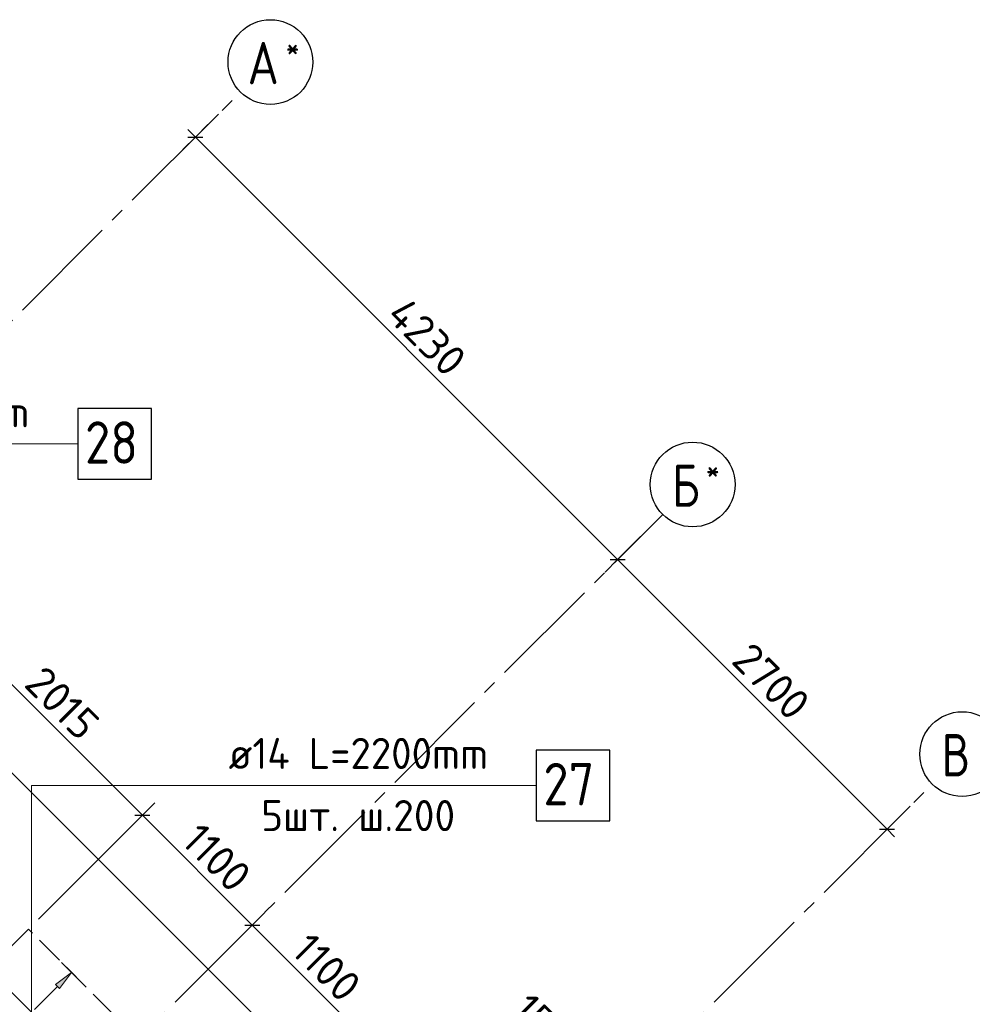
# Model space of a CAD drawing. Header units: millimetres. Extents: x 40580 to 1930067, y -240640 to 81020.
# Tile 238 of 256: x 742006 to 748754, y -210891 to -203919. Entities that reach past the tile are written whole.
import ezdxf

# ---------------------------------------------------------------- set-up
doc = ezdxf.new("R2010")
doc.units = ezdxf.units.MM
for name, pattern in [('______2', [270, 200, -70]), ('______5', [1100, 800, -100, 100, -100]), ('CENTER', [2, 1.25, -0.25, 0.25, -0.25])]:
    doc.linetypes.add(name, pattern=pattern)
for name, color, linetype, lineweight in [('Standard', 7, 'Continuous', 25), ('ДОП Верх по Х', 7, 'Continuous', 25), ('ЖБ Перекрытие верхний уровень', 7, 'Continuous', 35), ('ОСИ', 7, 'CENTER', 15), ('Позиционная метка номер позиции', 7, 'Continuous', 13), ('Примечания', 7, 'Continuous', 13)]:
    doc.layers.add(name, color=color, linetype=linetype, lineweight=lineweight)
doc.styles.add('ISOCPEUR', font='isocpeur.ttf')

msp = doc.modelspace()

# ---------------------------------------------------------------- hatches: boundary and pattern name
at = {"layer": 'ДОП Верх по Х', "linetype": 'Continuous', "lineweight": 13, "transparency": 33554687}
msp.add_hatch(color=7, dxfattribs=at).paths.add_polyline_path([(742289.2, -210778.5), (742374, -210665.4), (742260.9, -210750.2)])

# ---------------------------------------------------------------- linework, layer by layer
at = {"layer": 'Standard', "color": 251, "linetype": 'Continuous', "lineweight": -3, "true_color": 0x656565, "transparency": 33554687}
for p, q in [((743250.7, -204750.8), (743413.7, -204587.8)), ((743250.7, -204750.8), (743339.1, -204662.4)), ((743250.7, -204750.8), (743162.3, -204839.2)), ((746241.8, -207741.9), (746330.2, -207653.5)), ((746241.8, -207741.9), (746153.4, -207830.2)), ((742876.2, -209551.8), (742964.6, -209463.5)), ((748151, -209651), (748314, -209488)), ((742876.2, -209551.8), (742139.1, -210289)), ((742876.2, -209551.8), (742787.8, -209640.2)), ((748151, -209651), (748239.4, -209562.7)), ((748151, -209651), (748062.6, -209739.4)), ((743654, -210329.7), (743742.4, -210241.3)), ((743654, -210329.7), (743565.6, -210418))]:
    msp.add_line(p, q, dxfattribs=at)
at = {"layer": 'Standard', "color": 7, "linetype": 'Continuous', "lineweight": -3, "transparency": 33554687}
for p, q in [((743250.7, -204750.8), (743197.7, -204697.8)), ((743250.7, -204750.8), (746241.8, -207741.9)), ((746241.8, -207741.9), (748151, -209651)), ((748151, -209651), (748204, -209704.1))]:
    msp.add_line(p, q, dxfattribs=at)
at = {"layer": 'Standard', "color": 7, "linetype": 'Continuous', "lineweight": 25, "transparency": 33554687}
for p, q in [((743197.7, -204750.8), (743303.7, -204750.8)), ((746188.7, -207741.9), (746294.8, -207741.9)), ((742823.1, -209551.8), (742929.2, -209551.8)), ((748097.9, -209651), (748204, -209651)), ((743601, -210329.7), (743707, -210329.7))]:
    msp.add_line(p, q, dxfattribs=at)
at = {"layer": 'Standard', "color": 7, "linetype": 'Continuous', "lineweight": 13, "transparency": 33554687}
for p, q in [((741452.8, -208128.4), (742876.2, -209551.8)), ((742876.2, -209551.8), (743654, -210329.7)), ((743654, -210329.7), (744431.8, -211107.5))]:
    msp.add_line(p, q, dxfattribs=at)
at = {"layer": 'Standard', "color": 251, "linetype": 'Continuous', "lineweight": -3, "true_color": 0x656565, "transparency": 33554687}
msp.add_lwpolyline([(746241.8, -207741.9), (746253.8, -207729.8), (746253.8, -207729.8), (746404.8, -207578.9)], dxfattribs=at)
at = {"layer": 'ДОП Верх по Х', "color": 7, "linetype": 'Continuous', "lineweight": 13, "transparency": 33554687}
for p, q in [((740219.5, -206922.9), (742305.5, -206922.9)), ((743466, -209341.7), (745574, -209341.7))]:
    msp.add_line(p, q, dxfattribs=at)
at = {"layer": 'ДОП Верх по Х', "color": 251, "linetype": 'Continuous', "lineweight": 13, "true_color": 0x494949, "transparency": 33554687}
for p, q in [((742374, -210665.4), (742303.3, -210594.6)), ((742374, -210665.4), (742260.9, -210750.2)), ((742289.2, -210778.5), (742374, -210665.4)), ((742374, -210665.4), (742444.7, -210736.1)), ((742374, -210665.4), (742374, -210665.4)), ((742112.4, -210927), (742275, -210764.4)), ((742260.9, -210750.2), (742289.2, -210778.5))]:
    msp.add_line(p, q, dxfattribs=at)
at = {"layer": 'ДОП Верх по Х', "color": 7, "linetype": 'Continuous', "lineweight": 18, "transparency": 33554687}
msp.add_line((741790.5, -210647.5), (743336.2, -212193.2), dxfattribs=at)
at = {"layer": 'ДОП Верх по Х', "color": 7, "linetype": 'Continuous', "lineweight": 25, "transparency": 33554687}
for points in [[(742419.5, -207172.9), (742939.5, -207172.9), (742939.5, -206672.9), (742419.5, -206672.9), (742419.5, -207172.9)], [(745666, -209591.7), (746186, -209591.7), (746186, -209091.7), (745666, -209091.7), (745666, -209591.7)]]:
    msp.add_lwpolyline(points, dxfattribs=at)
at = {"layer": 'ЖБ Перекрытие верхний уровень', "transparency": 33554687, "extrusion": (0, 0, -1)}
msp.add_lwpolyline([(-738730.8, -208676.8), (-740053.1, -207354.5), (-745547.3, -212848.7), (-744225, -214171)], dxfattribs=at)
at = {"layer": 'ОСИ', "color": 8, "linetype": '______5', "lineweight": -3, "transparency": 33554687}
for p, q in [((724913.9, -223087.6), (743570.2, -204431.3)), ((727551.4, -226432.2), (746561.3, -207422.3)), ((729814.2, -227987.8), (748470.5, -209331.5))]:
    msp.add_line(p, q, dxfattribs=at)
at = {"layer": 'ОСИ', "color": 7, "linetype": 'Continuous', "lineweight": -3, "transparency": 33554687}
for centre in [(743782.4, -204219.1), (746773.4, -207210.2), (748682.6, -209119.4)]:
    msp.add_circle(centre, 300, dxfattribs=at)
at = {"layer": 'Позиционная метка номер позиции', "color": 7, "linetype": 'Continuous', "lineweight": 13, "transparency": 33554687}
for points in [[(739778, -208564.3), (739778, -206922.9), (742419.5, -206922.9)], [(742091.2, -210948.2), (742091.2, -209341.7), (745666, -209341.7)]]:
    msp.add_lwpolyline(points, dxfattribs=at)
at = {"layer": 'Примечания', "color": 7, "linetype": '______2', "lineweight": 18, "transparency": 33554687}
for p, q in [((742068.4, -210359.7), (741502.7, -210925.4)), ((743624, -211915.3), (742068.4, -210359.7))]:
    msp.add_line(p, q, dxfattribs=at)

# ---------------------------------------------------------------- texts
at = {"layer": 'Standard', "color": 7, "linetype": 'Continuous', "lineweight": 25, "transparency": 33554687, "char_height": 220, "attachment_point": 7, "rotation": 315, "style": 'ISOCPEUR'}
for s, insert, width in [('4230', (744593.6, -206023), 657.05), ('2700', (747038.2, -208467.6), 672.621), ('2015', (742028.5, -208633.4), 610.167), ('1100', (743140.1, -209745), 578.851), ('1100', (743918, -210522.8), 578.847), ('155', (745475.1, -210950.2), 453.929)]:
    msp.add_mtext(s, dxfattribs=dict(at, insert=insert, width=width))
at = {"layer": 'ДОП Верх по Х', "color": 7, "linetype": 'Continuous', "lineweight": 13, "transparency": 33554687, "attachment_point": 7, "style": 'ISOCPEUR'}
for s, insert, char_height, width in [('\\W0.96;ø12 L=2090mm ', (740239.5, -206805.6), 220, 2150.516), ('{\\W0.8700;28}', (742469.5, -207062.9), 300, 550.811), ('\\W0.96;ø14 L=2200mm ', (743486, -209224.4), 220, 2172.611), ('{\\W0.8700;27}', (745716, -209481.7), 300, 550.811), ('\\W0.97;5шт. ш.200 ', (743717, -209664.4), 220, 1712.331)]:
    msp.add_mtext(s, dxfattribs=dict(at, insert=insert, char_height=char_height, width=width))
at = {"layer": 'ОСИ', "color": 7, "linetype": 'Continuous', "lineweight": 25, "transparency": 33554687, "attachment_point": 7, "style": 'ISOCPEUR'}
for s, insert, char_height, width in [('\\W0.80;*', (743890.9, -204201.6), 180, 215.9), ('\\W0.82;А', (743620.9, -204376.6), 300, 392.658), ('\\W0.80;*', (746866.9, -207192.7), 180, 215.891), ('\\W0.80;Б', (746626.9, -207367.7), 300, 359.83), ('\\W0.80;В', (748536.1, -209276.9), 300, 359.83)]:
    msp.add_mtext(s, dxfattribs=dict(at, insert=insert, char_height=char_height, width=width))

doc.saveas('drawing.dxf')
